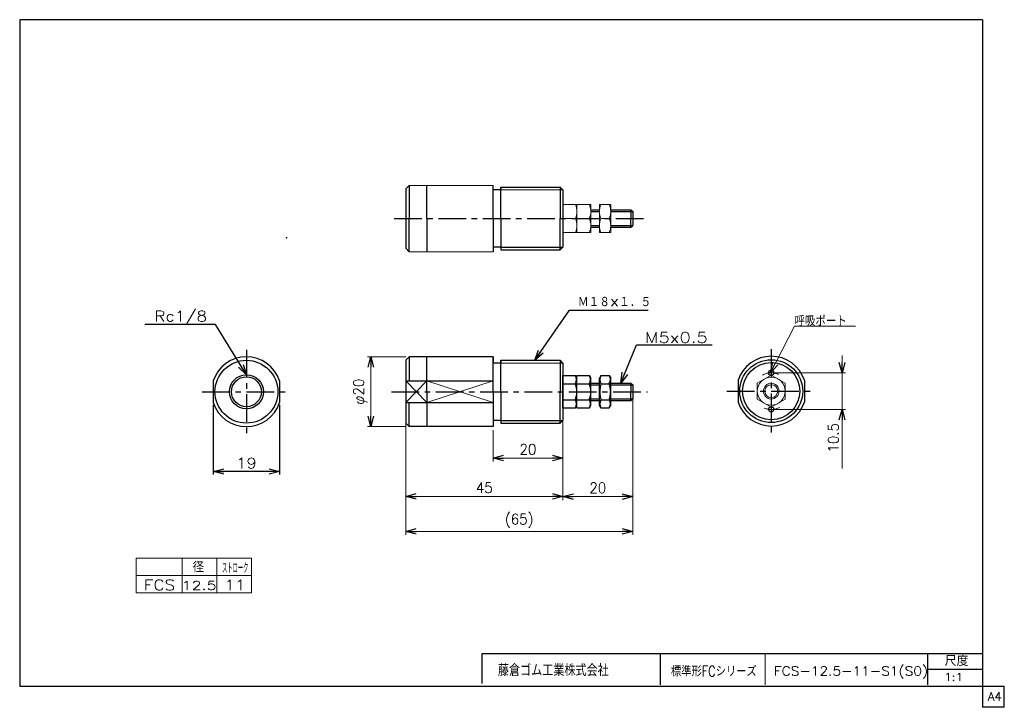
# Model space of a CAD drawing. Header units: millimetres. Extents: x -142 to 140, y -102 to 95.
import ezdxf
from ezdxf.enums import TextEntityAlignment as Align

# ---------------------------------------------------------------- set-up
doc = ezdxf.new("R2010")
doc.units = ezdxf.units.MM
doc.header["$LTSCALE"] = 0.25
doc.header["$PDSIZE"] = 1
doc.linetypes.add('CENTER', pattern=[50.8, 31.75, -6.35, 6.35, -6.35])
doc.layers.add('ZUWAKU', color=7, linetype='Continuous')
doc.styles.add('FdaStyle0', font='txt.shx', dxfattribs={"width": 0.9375, "bigfont": 'bigfont'})
doc.dimstyles.new('DaDimRotatedStyle', dxfattribs={"dimtxt": 3, "dimasz": 3.000002, "dimexe": 1, "dimexo": 1, "dimgap": 1, "dimtad": 3, "dimdsep": 46, "dimtxsty": 'FdaStyle0', "dimblk1": 'OPEN30', "dimblk2": 'OPEN30', "dimsah": 1, "dimcen": 0.09, "dimclrd": 4, "dimclre": 4, "dimclrt": 4, "dimadec": 0, "dimazin": 2, "dimtfac": 1, "dimtdec": 4, "dimtmove": 0, "dimatfit": 0, "dimfxl": 1, "dimarcsym": 0})

# ---------------------------------------------------------------- blocks, each defined once
blk = doc.blocks.new('_OPEN30')
at = {"color": 0, "linetype": 'ByBlock', "lineweight": -2}
for p, q in [((-1, 0.267949), (0, 0)), ((0, 0), (-1, -0.267949)), ((0, 0), (-1, 0))]:
    blk.add_line(p, q, dxfattribs=at)
blk = doc.blocks.new('DC_GROUP_Φ12.5_1')
at = {"color": 4, "linetype": 'Continuous', "lineweight": 25}
for p, q in [((14.07, -16.04), (14.07, -6.8)), ((14.07, -6.8), (17.65, -6.8)), ((17.65, -6.8), (18.07, -7.52)), ((18.07, -15.32), (18.07, -7.52)), ((14.07, -9.11), (17.65, -9.11)), ((14.07, -13.73), (17.65, -13.73)), ((14.07, -16.04), (17.65, -16.04)), ((17.65, -16.04), (18.07, -15.32))]:
    blk.add_line(p, q, dxfattribs=at)
for centre, radius, start, end in [((15.65, -7.95), 2.31, 330, 30), ((11.43, -11.42), 6.63, 339.6254, 20.3746), ((15.65, -14.88), 2.31, 330, 30)]:
    blk.add_arc(centre, radius, start, end, dxfattribs=at)
blk = doc.blocks.new('DC_GROUP_Φ12.5_2')
at = {"color": 4, "linetype": 'Continuous', "lineweight": 25}
for p, q in [((18.07, -16.04), (18.07, -6.8)), ((18.07, -6.8), (21.65, -6.8)), ((21.65, -6.8), (22.07, -7.52)), ((22.07, -15.32), (22.07, -7.52)), ((18.07, -9.11), (21.65, -9.11)), ((18.07, -13.73), (21.65, -13.73)), ((18.07, -16.04), (21.65, -16.04)), ((21.65, -16.04), (22.07, -15.32))]:
    blk.add_line(p, q, dxfattribs=at)
for centre, radius, start, end in [((19.65, -7.95), 2.31, 330, 30), ((15.43, -11.42), 6.63, 339.6254, 20.3746), ((19.65, -14.88), 2.31, 330, 30)]:
    blk.add_arc(centre, radius, start, end, dxfattribs=at)
blk = doc.blocks.new('DC_GROUP_Φ12.5_3')
at = {"color": 4, "linetype": 'Continuous', "lineweight": 25}
for p, q in [((24.98, -6.8), (24.57, -7.52)), ((24.57, -15.32), (24.57, -7.52)), ((24.98, -6.8), (27.35, -6.8)), ((27.35, -6.8), (27.77, -7.52)), ((27.77, -15.32), (27.77, -7.52)), ((24.98, -9.11), (27.35, -9.11)), ((24.98, -13.73), (27.35, -13.73)), ((24.98, -16.04), (24.57, -15.32)), ((24.98, -16.04), (27.35, -16.04)), ((27.35, -16.04), (27.77, -15.32))]:
    blk.add_line(p, q, dxfattribs=at)
for centre, radius, start, end in [((26.67, -7.95), 2.04, 145.6111, 214.3889), ((25.67, -7.95), 2.04, 325.6111, 34.3889), ((32.27, -11.42), 7.64, 162.4111, 197.5889), ((20.07, -11.42), 7.64, 342.4111, 17.5889), ((26.67, -14.88), 2.04, 145.6111, 214.3889), ((25.67, -14.88), 2.04, 325.6111, 34.3889)]:
    blk.add_arc(centre, radius, start, end, dxfattribs=at)
blk = doc.blocks.new('DC_GROUP_Φ12.5_4')
at = {"color": 4, "linetype": 'Continuous', "lineweight": 25}
for radius in [9, 8.19]:
    blk.add_circle((73.75, -11.25), radius, dxfattribs=at)
blk = doc.blocks.new('*D5')
at = {"color": 4, "linetype": 'Continuous', "lineweight": 13}
for p, q in [((-30.93, -1.42), (-41.93, -1.42)), ((-40.93, -21.42), (-40.93, -1.42)), ((-30.93, -21.42), (-41.93, -21.42))]:
    blk.add_line(p, q, dxfattribs=at)
at = {"color": 4, "xscale": 3.000002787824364, "yscale": 2.999989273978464}
for p, rotation in [((-40.93, -1.42), 90), ((-40.93, -21.42), 270)]:
    blk.add_blockref('_OPEN30', p, dxfattribs=dict(at, rotation=rotation))
at = {"color": 4, "insert": (-41.93, -11.42), "char_height": 3, "width": 15, "attachment_point": 8, "rotation": 90, "style": 'FdaStyle0'}
blk.add_mtext('\\T1.00;φ20', dxfattribs=at)
blk = doc.blocks.new('*D6')
at = {"color": 4, "linetype": 'Continuous', "lineweight": 13}
for p, q in [((-30.93, -20.42), (-30.93, -42.42)), ((14.07, -27.04), (14.07, -42.42)), ((-30.93, -41.42), (14.07, -41.42))]:
    blk.add_line(p, q, dxfattribs=at)
at = {"color": 4, "xscale": 3.000002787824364, "yscale": 2.999989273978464}
for p, rotation in [((-30.93, -41.42), 180), ((14.07, -41.42), 360)]:
    blk.add_blockref('_OPEN30', p, dxfattribs=dict(at, rotation=rotation))
at = {"color": 4, "insert": (-8.43, -40.42), "char_height": 3, "width": 11.25, "attachment_point": 8, "style": 'FdaStyle0'}
blk.add_mtext('\\T1.00;45', dxfattribs=at)
blk = doc.blocks.new('*D7')
at = {"color": 4, "linetype": 'Continuous', "lineweight": 13}
for p, q in [((34.07, -13.42), (34.07, -52.42)), ((-30.93, -31.42), (-30.93, -52.42)), ((-30.93, -51.42), (34.07, -51.42))]:
    blk.add_line(p, q, dxfattribs=at)
at = {"color": 4, "xscale": 3.000002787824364, "yscale": 2.999989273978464}
for p, rotation in [((-30.93, -51.42), 180), ((34.07, -51.42), 360)]:
    blk.add_blockref('_OPEN30', p, dxfattribs=dict(at, rotation=rotation))
at = {"color": 4, "insert": (1.57, -50.42), "char_height": 3, "width": 18.75, "attachment_point": 8, "style": 'FdaStyle0'}
blk.add_mtext('\\T1.00;(65)', dxfattribs=at)
blk = doc.blocks.new('*D8')
at = {"color": 4, "linetype": 'Continuous', "lineweight": 13}
for p, q in [((34.07, -24.42), (34.07, -42.45)), ((14.07, -27.04), (14.07, -42.45)), ((14.07, -41.45), (34.07, -41.45))]:
    blk.add_line(p, q, dxfattribs=at)
at = {"color": 4, "xscale": 3.000002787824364, "yscale": 2.999989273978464}
for p, rotation in [((14.07, -41.45), 180), ((34.07, -41.45), 360)]:
    blk.add_blockref('_OPEN30', p, dxfattribs=dict(at, rotation=rotation))
at = {"color": 4, "insert": (24.07, -40.45), "char_height": 3, "width": 11.25, "attachment_point": 8, "style": 'FdaStyle0'}
blk.add_mtext('\\T1.00;20', dxfattribs=at)
blk = doc.blocks.new('DC_GROUP_Φ12.5_5')
at = {"color": 4, "linetype": 'Continuous', "lineweight": 13}
for p, q in [((73.75, -6.63), (69.75, -8.94)), ((77.75, -8.94), (73.75, -6.63)), ((69.75, -8.94), (69.75, -13.56)), ((77.75, -13.56), (77.75, -8.94)), ((69.75, -13.56), (73.75, -15.87)), ((73.75, -15.87), (77.75, -13.56))]:
    blk.add_line(p, q, dxfattribs=at)
for radius in [4, 2.25, 1.84]:
    blk.add_circle((73.75, -11.25), radius, dxfattribs=at)
blk = doc.blocks.new('DC_GROUP_Φ12.5_6')
at = {"color": 4, "linetype": 'Continuous', "lineweight": 13}
for p, q in [((73.51, -6.01), (80.39, 7.37)), ((80.39, 7.37), (97.89, 7.37))]:
    blk.add_line(p, q, dxfattribs=at)
at = {"color": 4, "xscale": 3.000002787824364, "yscale": 2.999989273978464, "rotation": 242.7603186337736}
blk.add_blockref('_OPEN30', (73.51, -6.01), dxfattribs=at)
at = {"color": 4, "style": 'FdaStyle0', "width": 0.833333}
blk.add_text('呼吸ポート', height=3, dxfattribs=at).set_placement((80.39, 7.37), (95.39, 7.37), align=Align.FIT)
blk = doc.blocks.new('DC_GROUP_Φ12.5_7')
at = {"color": 4, "linetype": 'Continuous', "lineweight": 13}
for p, q in [((27.77, 42.19), (24.57, 42.19)), ((24.57, 42.19), (24.57, 34.19)), ((27.77, 34.19), (27.77, 42.19)), ((24.97, 38.19), (27.36, 38.19)), ((24.57, 34.19), (27.77, 34.19))]:
    blk.add_line(p, q, dxfattribs=at)
for centre, start, end in [((29.61, 40.19), 156.6932, 203.3068), ((22.72, 40.19), 336.6932, 23.3068), ((29.61, 36.19), 156.6932, 203.3068), ((22.72, 36.19), 336.6932, 23.3068)]:
    blk.add_arc(centre, 5.05, start, end, dxfattribs=at)
blk = doc.blocks.new('DC_GROUP_Φ12.5_8')
at = {"color": 4, "linetype": 'Continuous', "lineweight": 13}
for p, q in [((22.07, 42.19), (18.07, 42.19)), ((18.07, 42.19), (18.07, 34.19)), ((22.07, 34.19), (22.07, 42.19)), ((18.07, 38.19), (21.66, 38.19)), ((18.07, 34.19), (22.07, 34.19))]:
    blk.add_line(p, q, dxfattribs=at)
for centre in [(17.02, 40.19), (17.02, 36.19)]:
    blk.add_arc(centre, 5.05, 336.6932, 23.3068, dxfattribs=at)
blk = doc.blocks.new('DC_GROUP_Φ12.5_9')
at = {"color": 4, "linetype": 'Continuous', "lineweight": 13}
for p, q in [((18.07, 42.19), (14.07, 42.19)), ((14.07, 42.19), (14.07, 34.19)), ((18.07, 34.19), (18.07, 42.19)), ((14.07, 38.19), (17.66, 38.19)), ((14.07, 34.19), (18.07, 34.19))]:
    blk.add_line(p, q, dxfattribs=at)
for centre in [(13.02, 40.19), (13.02, 36.19)]:
    blk.add_arc(centre, 5.05, 336.6932, 23.3068, dxfattribs=at)
blk = doc.blocks.new('*D14')
at = {"color": 4, "linetype": 'Continuous', "lineweight": 13}
for p, q in [((14.07, -17.04), (14.07, -31.42)), ((-5.93, -22.42), (-5.93, -31.42)), ((-5.93, -30.42), (14.07, -30.42))]:
    blk.add_line(p, q, dxfattribs=at)
at = {"color": 4, "xscale": 3.000002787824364, "yscale": 2.999989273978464}
for p, rotation in [((-5.93, -30.42), 180), ((14.07, -30.42), 360)]:
    blk.add_blockref('_OPEN30', p, dxfattribs=dict(at, rotation=rotation))
at = {"color": 4, "insert": (4.07, -29.42), "char_height": 3, "width": 11.25, "attachment_point": 8, "style": 'FdaStyle0'}
blk.add_mtext('\\T1.00;20', dxfattribs=at)
blk = doc.blocks.new('DA_IMAGEDIMGROUP_1')
at = {"color": 4, "linetype": 'Continuous', "lineweight": 13}
for p, q in [((94.04, -1), (94.04, -6)), ((74.75, -6), (95.04, -6)), ((94.04, -16.5), (94.04, -6)), ((74.75, -16.5), (95.04, -16.5)), ((94.04, -33.4), (94.04, -16.5))]:
    blk.add_line(p, q, dxfattribs=at)
at = {"color": 4, "xscale": 3.000002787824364, "yscale": 2.999989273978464}
for p, rotation in [((94.04, -6), 270), ((94.04, -16.5), 90)]:
    blk.add_blockref('_OPEN30', p, dxfattribs=dict(at, rotation=rotation))
at = {"color": 4, "insert": (93.04, -20.4), "char_height": 3, "width": 18.75, "attachment_point": 9, "rotation": 90, "style": 'FdaStyle0'}
blk.add_mtext('\\T1.00;10.5', dxfattribs=at)

msp = doc.modelspace()

# ---------------------------------------------------------------- linework, layer by layer
at = {"color": 4, "linetype": 'Continuous', "lineweight": 25}
for p, q in [((-30.932, 46.694), (-29.932, 47.694)), ((-30.932, 46.694), (-30.932, 29.694)), ((-29.932, 47.694), (-29.932, 38.194)), ((-24.932, 38.194), (-24.932, 47.694)), ((-5.932, 38.194), (-5.932, 47.694)), ((-3.682, 46.394), (-5.932, 46.394)), ((-3.682, 47.194), (13.268, 47.194)), ((-3.682, 47.194), (-3.682, 46.394)), ((-3.682, 38.194), (-3.682, 47.194)), ((14.068, 46.394), (13.268, 47.194)), ((13.268, 47.194), (13.268, 38.194)), ((14.068, 46.394), (14.068, 29.994)), ((22.068, 40.694), (24.568, 40.694)), ((22.068, 40.194), (24.568, 40.194)), ((27.768, 40.694), (33.568, 40.694)), ((27.768, 40.194), (34.068, 40.194)), ((33.568, 40.694), (34.068, 40.194)), ((33.568, 40.694), (33.568, 38.194)), ((34.068, 40.194), (34.068, 36.194)), ((-29.932, 28.694), (-29.932, 38.194)), ((-24.932, 38.194), (-24.932, 28.694)), ((-5.932, 38.194), (-5.932, 28.694)), ((-3.682, 38.194), (-3.682, 29.194)), ((13.268, 29.194), (13.268, 38.194)), ((33.568, 35.694), (33.568, 38.194)), ((22.068, 36.194), (24.568, 36.194)), ((22.068, 35.694), (24.568, 35.694)), ((27.768, 36.194), (34.068, 36.194)), ((27.768, 35.694), (33.568, 35.694)), ((33.568, 35.694), (34.068, 36.194)), ((-29.932, 28.694), (-30.932, 29.694)), ((-3.682, 29.994), (-5.932, 29.994)), ((-3.682, 29.994), (14.068, 29.994)), ((-3.682, 29.194), (13.268, 29.194)), ((14.068, 29.994), (13.268, 29.194)), ((6.024, -2.418), (15.975, 11.923)), ((15.975, 11.923), (38.507, 11.923)), ((-85.466, 7.833), (-105.672, 7.833)), ((-76.567, -6.553), (-85.466, 7.833)), ((30.668, -8.918), (35.183, 2.013)), ((35.183, 2.013), (56.866, 2.013)), ((-30.932, -2.418), (-29.932, -1.418)), ((-30.932, -2.418), (-30.932, -20.418)), ((-5.932, -1.418), (-29.932, -1.418)), ((-29.932, -1.418), (-29.932, -8.295)), ((-24.932, -11.418), (-24.932, -1.592)), ((-5.932, -1.418), (-5.932, -3.218)), ((-5.932, -11.418), (-5.932, -1.418)), ((-3.682, -2.418), (13.268, -2.418)), ((-3.682, -2.418), (-3.682, -3.218)), ((-3.682, -11.418), (-3.682, -2.418)), ((14.068, -3.218), (13.268, -2.418)), ((13.268, -2.418), (13.268, -11.418)), ((-3.682, -3.218), (-5.932, -3.218)), ((14.068, -3.218), (14.068, -19.618)), ((-86.067, -8.295), (-86.067, -14.54)), ((-67.067, -8.295), (-67.067, -14.54)), ((-30.932, -8.295), (-5.932, -8.295)), ((64.249, -8.128), (64.249, -14.373)), ((83.249, -8.128), (83.249, -14.373)), ((22.068, -8.918), (24.568, -8.918)), ((22.068, -9.418), (24.568, -9.418)), ((27.768, -8.918), (33.568, -8.918)), ((27.768, -9.418), (34.068, -9.418)), ((33.568, -8.918), (34.068, -9.418)), ((33.568, -8.918), (33.568, -11.418)), ((34.068, -9.418), (34.068, -13.418)), ((-24.932, -11.418), (-24.932, -21.244)), ((-5.932, -11.418), (-5.932, -21.418)), ((-3.682, -11.418), (-3.682, -20.418)), ((13.268, -20.418), (13.268, -11.418)), ((21.751, -13.918), (24.568, -13.918)), ((22.068, -13.418), (24.568, -13.418)), ((27.768, -13.418), (34.068, -13.418)), ((27.768, -13.918), (33.568, -13.918)), ((33.568, -13.918), (33.568, -11.418)), ((33.568, -13.918), (34.068, -13.418)), ((-86.067, -15.14), (-86.067, -35.177)), ((-67.067, -15.14), (-67.067, -35.177)), ((-30.932, -14.54), (-5.932, -14.54)), ((-29.932, -21.418), (-29.932, -14.54)), ((-3.682, -19.618), (-5.932, -19.618)), ((-3.682, -19.618), (14.068, -19.618)), ((14.068, -19.618), (13.268, -20.418)), ((-29.932, -21.418), (-30.932, -20.418)), ((-5.932, -21.418), (-29.932, -21.418)), ((-3.682, -20.418), (13.268, -20.418)), ((-67.067, -34.277), (-86.067, -34.277))]:
    msp.add_line(p, q, dxfattribs=at)
at = {"color": 4, "linetype": 'Continuous', "lineweight": 13}
for p, q in [((-29.932, 47.694), (-5.932, 47.694)), ((-5.932, 46.394), (14.068, 46.394)), ((24.568, 40.694), (24.568, 35.694)), ((-29.932, 28.694), (-5.932, 28.694)), ((-5.932, -3.218), (14.068, -3.218)), ((-24.932, -8.295), (-30.932, -14.54)), ((-24.932, -14.54), (-30.932, -8.295)), ((-5.932, -8.295), (-24.932, -14.54)), ((-5.932, -14.54), (-24.932, -8.295)), ((-108.131, -59.076), (-75.124, -59.076)), ((-108.131, -59.076), (-108.131, -69.076)), ((-94.921, -59.076), (-94.921, -69.076)), ((-85.023, -59.076), (-85.023, -69.076)), ((-75.124, -59.076), (-75.124, -69.076)), ((-108.131, -64.076), (-75.124, -64.076)), ((-108.131, -69.076), (-75.124, -69.076))]:
    msp.add_line(p, q, dxfattribs=at)
at = {"color": 4, "linetype": 'CENTER', "lineweight": 25}
for p, q in [((-34.288, 38.194), (38.326, 38.194)), ((-76.567, 0.57), (-76.567, -24.41)), ((73.749, 0.738), (73.749, -24.242)), ((61.055, -11.25), (86.442, -11.25)), ((-89.26, -11.418), (-63.874, -11.418)), ((-35.026, -11.418), (38.326, -11.418))]:
    msp.add_line(p, q, dxfattribs=at)
at = {"color": 4, "linetype": 'Continuous', "lineweight": 25}
for centre, radius in [((-76.567, -11.418), 9), ((73.749, -6), 0.75), ((-76.567, -11.418), 4.865), ((-76.567, -11.418), 4.285), ((73.749, -16.5), 0.75)]:
    msp.add_circle(centre, radius, dxfattribs=at)
for centre, start, end in [((-76.567, -11.418), 18.19487, 161.80513), ((73.749, -11.25), 18.19487, 161.80513), ((-76.567, -11.418), 198.19487, 341.80513), ((73.749, -11.25), 198.19487, 341.80513)]:
    msp.add_arc(centre, 10, start, end, dxfattribs=at)
at = {"color": 4, "linetype": 'CENTER', "lineweight": 13}
for start, end in [(66.54046, 118.71201), (247.0807, 297.55782)]:
    msp.add_arc((73.749, -11.25), 5.25, start, end, dxfattribs=at)
at = {"color": 4, "linetype": 'Continuous'}
msp.add_point((-65.048, 32.645), dxfattribs=at)
at = {"layer": 'ZUWAKU', "color": 5, "linetype": 'Continuous', "lineweight": 25}
for p, q in [((134.25, 95.171), (-141.5, 95.171)), ((-141.5, 95.171), (-141.5, -95.829)), ((134.25, 95.171), (134.25, -101.829)), ((134.25, -95.829), (-141.5, -95.829)), ((140.5, -95.829), (134.25, -95.829)), ((140.5, -101.829), (140.5, -95.829)), ((140.5, -101.829), (134.25, -101.829))]:
    msp.add_line(p, q, dxfattribs=at)
at = {"layer": 'ZUWAKU', "color": 4, "linetype": 'Continuous', "lineweight": 25}
for p, q in [((-9.033, -86.398), (134.217, -86.398)), ((-9.033, -94.996), (-9.033, -86.398)), ((41.967, -86.398), (41.967, -95.398)), ((118.569, -95.398), (118.569, -86.398)), ((118.569, -90.898), (134.217, -90.898))]:
    msp.add_line(p, q, dxfattribs=at)
at = {"layer": 'ZUWAKU', "color": 4, "linetype": 'Continuous', "lineweight": 13}
msp.add_line((71.967, -86.398), (71.967, -95.398), dxfattribs=at)

# ---------------------------------------------------------------- block references
at = {"linetype": 'Continuous'}
for name in ['DC_GROUP_Φ12.5_9', 'DC_GROUP_Φ12.5_8', 'DC_GROUP_Φ12.5_7', 'DC_GROUP_Φ12.5_6', 'DC_GROUP_Φ12.5_4', 'DA_IMAGEDIMGROUP_1', 'DC_GROUP_Φ12.5_1', 'DC_GROUP_Φ12.5_2', 'DC_GROUP_Φ12.5_3', 'DC_GROUP_Φ12.5_5']:
    msp.add_blockref(name, (0, 0), dxfattribs=at)
at = {"color": 4, "xscale": 3.000002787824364, "yscale": 2.999989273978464}
for p, rotation in [((6.024, -2.418), 235.243681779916), ((-76.567, -6.553), 301.7397749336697), ((30.668, -8.918), 247.5575710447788), ((-86.067, -34.277), 180), ((-67.067, -34.277), 360)]:
    msp.add_blockref('_OPEN30', p, dxfattribs=dict(at, rotation=rotation))

# ---------------------------------------------------------------- texts
at = {"color": 4, "style": 'FdaStyle0'}
for s, height, width, p, p2 in [('Ｍ１８×１．５', 3, 0.833333, (18.375, 12.823), (39.375, 12.823)), ('   径', 3, 0.952381, (-100.708, -63.158), (-88.708, -63.158)), ('ストローク', 3, 0.416667, (-83.523, -63.41), (-76.023, -63.41)), ('FCS-12.5-11-S1(S0)', 2.625, 0.823776, (74.495, -92.735), (118.67, -92.735)), ('1:1', 2.25, 0.8, (123.294, -94.273), (128.694, -94.273))]:
    msp.add_text(s, height=height, dxfattribs=dict(at, width=width)).set_placement(p, p2, align=Align.FIT)
for s, height, p, p2 in [('Rc1/8', 3, (-102.866, 8.733), (-87.866, 8.733)), ('M5x0.5', 3, (37.583, 2.613), (55.583, 2.613)), ('19', 3, (-79.567, -33.377), (-73.567, -33.377)), ('FCS', 3, (-105.949, -68.286), (-96.949, -68.286)), ('12.5', 2.5, (-95.125, -68.159), (-85.125, -68.159)), ('11', 3, (-82.838, -68.267), (-76.838, -68.267))]:
    msp.add_text(s, height=height, dxfattribs=at).set_placement(p, p2, align=Align.FIT)
at = {"layer": 'ZUWAKU', "color": 4, "style": 'FdaStyle0'}
for s, height, width, p, p2 in [('尺度', 2.85, 0.749175, (123.429, -89.983), (130.239, -89.983)), ('藤倉ゴム工業株式会社', 3.375, 0.652778, (-4.523, -92.891), (27.202, -92.891)), ('標準形FCシリーズ', 3, 0.727273, (45.012, -92.988), (69.612, -92.988))]:
    msp.add_text(s, height=height, dxfattribs=dict(at, width=width)).set_placement(p, p2, align=Align.FIT)
at = {"layer": 'ZUWAKU', "color": 7, "style": 'FdaStyle0', "width": 0.8}
msp.add_text('A4', height=2.5, dxfattribs=at).set_placement((135.807, -99.954), (139.807, -99.954), align=Align.FIT)

# ---------------------------------------------------------------- dimensions: what is measured, and where the dimension line sits
at = {"linetype": 'Continuous', "lineweight": 13}
dim = msp.add_linear_dim(base=(-40.932, -1.418), p1=(-29.932, -21.418), p2=(-29.932, -1.418), angle=90, text='φ<>', dimstyle='DaDimRotatedStyle', override={"dimtxt": 3, "dimasz": 3.000002, "dimexe": 1, "dimexo": 1, "dimgap": 1, "dimtad": 3, "dimtih": 0, "dimtoh": 0, "dimdec": 2, "dimzin": 8, "dimtxsty": 'FdaStyle0', "dimblk1": 'OPEN30', "dimblk2": 'OPEN30', "dimsah": 1, "dimclrd": 4, "dimclre": 4, "dimclrt": 4, "dimazin": 2, "dimtofl": 1, "dimatfit": 0, "dimtolj": 0, "dimtzin": 8}, dxfattribs=at)
dim.commit()
dim.dimension.update_dxf_attribs({"geometry": '*D5', "text_midpoint": (-40.932, -11.418)})
dim = msp.add_linear_dim(base=(34.068, -51.418), p1=(-30.932, -30.418), p2=(34.068, -12.418), text='(<>)', dimstyle='DaDimRotatedStyle', override={"dimtxt": 3, "dimasz": 3.000002, "dimexe": 1, "dimexo": 1, "dimgap": 1, "dimtad": 3, "dimtih": 0, "dimtoh": 0, "dimdec": 2, "dimzin": 8, "dimtxsty": 'FdaStyle0', "dimblk1": 'OPEN30', "dimblk2": 'OPEN30', "dimsah": 1, "dimclrd": 4, "dimclre": 4, "dimclrt": 4, "dimazin": 2, "dimtofl": 1, "dimatfit": 0, "dimtolj": 0, "dimtzin": 8}, dxfattribs=at)
dim.commit()
dim.dimension.update_dxf_attribs({"geometry": '*D7', "text_midpoint": (1.568, -51.418)})
for base, p1, p2, picture, middle in [((14.068, -30.418), (-5.932, -21.418), (14.068, -16.037), '*D14', (4.068, -30.418)), ((14.068, -41.418), (-30.932, -19.418), (14.068, -26.037), '*D6', (-8.432, -41.418)), ((34.068, -41.448), (14.068, -26.037), (34.068, -23.418), '*D8', (24.068, -41.448))]:
    dim = msp.add_linear_dim(base=base, p1=p1, p2=p2, dimstyle='DaDimRotatedStyle', override={"dimtxt": 3, "dimasz": 3.000002, "dimexe": 1, "dimexo": 1, "dimgap": 1, "dimtad": 3, "dimtih": 0, "dimtoh": 0, "dimdec": 2, "dimzin": 8, "dimtxsty": 'FdaStyle0', "dimblk1": 'OPEN30', "dimblk2": 'OPEN30', "dimsah": 1, "dimclrd": 4, "dimclre": 4, "dimclrt": 4, "dimazin": 2, "dimtofl": 1, "dimatfit": 0, "dimtolj": 0, "dimtzin": 8}, dxfattribs=at)
    dim.commit()
    dim.dimension.update_dxf_attribs({"geometry": picture, "text_midpoint": middle})

doc.saveas('drawing.dxf')
